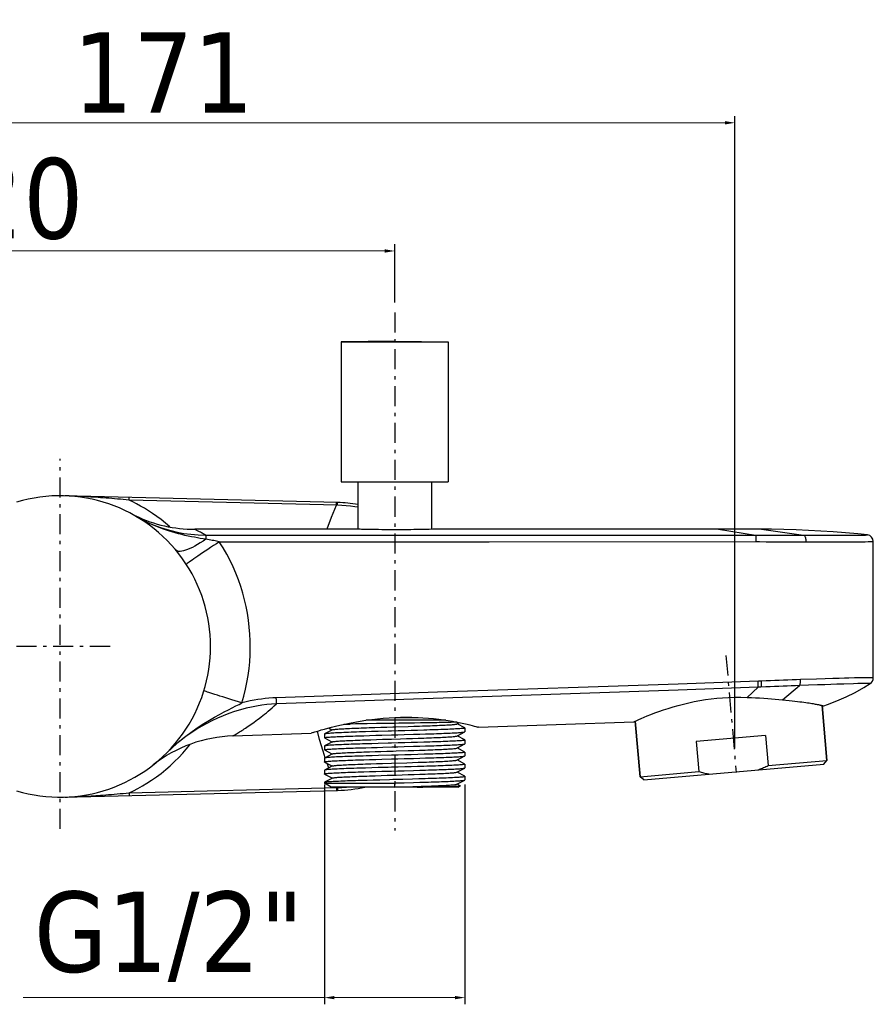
# Model space of a CAD drawing. Header units: millimetres. Extents: x 803 to 1075, y 134 to 553.
# Tile 3 of 3: x 921 to 1049, y 406 to 553. Entities that reach past the tile are written whole.
import ezdxf

# ---------------------------------------------------------------- set-up
doc = ezdxf.new("R2010")
doc.units = ezdxf.units.MM
doc.linetypes.add('ASSI1', pattern=[5.5, 3, -1, 0.5, -1])
doc.layers.add('02___PRT_ALL_AXES', color=7, linetype='Continuous')
doc.layers.add('ASSE1', color=1, linetype='ASSI1')
doc.layers.add('COSTRUZIONE', color=4, linetype='Continuous', lineweight=13)
doc.styles.add('ISO Proportional', font='tahoma.ttf')
doc.dimstyles.new('ISO-25', dxfattribs={"dimtxt": 12, "dimasz": 1.5, "dimexe": 1, "dimexo": 1.5, "dimgap": 1.5, "dimtad": 1, "dimdec": 0, "dimtxsty": 'ISO Proportional', "dimcen": 2.5, "dimclrd": 7, "dimclre": 7, "dimclrt": 7, "dimadec": 0, "dimazin": 0, "dimtfac": 1, "dimtdec": 0, "dimtmove": 0, "dimatfit": 3, "dimfxl": 1, "dimlwd": 13, "dimarcsym": 0})

# ---------------------------------------------------------------- blocks, each defined once
blk = doc.blocks.new('*D36')
at = {"layer": 'COSTRUZIONE', "color": 7, "lineweight": -2, "transparency": 16777216}
for p, q in [((966.52, 438.5), (966.52, 405.7)), ((987.52, 438.5), (987.52, 405.7))]:
    blk.add_line(p, q, dxfattribs=at)
at = {"layer": 'COSTRUZIONE', "color": 7, "lineweight": 13, "transparency": 16777216}
for p, q in [((966.52, 406.7), (921.5, 406.7)), ((986.02, 406.7), (968.02, 406.7))]:
    blk.add_line(p, q, dxfattribs=at)
at = {"layer": 'COSTRUZIONE', "color": 7, "transparency": 16777216}
for points in [[(968.02, 406.95), (968.02, 406.45), (966.52, 406.7)], [(986.02, 406.95), (986.02, 406.45), (987.52, 406.7)]]:
    blk.add_solid(points, dxfattribs=at)
at = {"layer": 'Defpoints', "color": 0, "transparency": 16777216}
for p in [(966.52, 440), (987.52, 440), (966.52, 406.7)]:
    blk.add_point(p, dxfattribs=at)
at = {"layer": 'COSTRUZIONE', "color": 7, "transparency": 16777216, "insert": (943.26, 415.78), "char_height": 12, "attachment_point": 5, "style": 'ISO Proportional'}
blk.add_mtext('G1/2"', dxfattribs=at)
blk = doc.blocks.new('*D39')
at = {"layer": 'COSTRUZIONE', "color": 7, "lineweight": -2, "transparency": 16777216}
for p, q in [((857.02, 492.63), (857.02, 519.18)), ((977.02, 510.51), (977.02, 519.18))]:
    blk.add_line(p, q, dxfattribs=at)
at = {"layer": 'COSTRUZIONE', "color": 7, "lineweight": 13, "transparency": 16777216}
blk.add_line((858.52, 518.18), (975.52, 518.18), dxfattribs=at)
at = {"layer": 'COSTRUZIONE', "color": 7, "transparency": 16777216}
for points in [[(858.52, 518.43), (858.52, 517.93), (857.02, 518.18)], [(975.52, 518.43), (975.52, 517.93), (977.02, 518.18)]]:
    blk.add_solid(points, dxfattribs=at)
at = {"layer": 'Defpoints', "color": 0, "transparency": 16777216}
for p in [(977.02, 518.18), (977.02, 509.01), (857.02, 491.13)]:
    blk.add_point(p, dxfattribs=at)
at = {"layer": 'COSTRUZIONE', "color": 7, "transparency": 16777216, "insert": (917.02, 525.93), "char_height": 12, "attachment_point": 5, "style": 'ISO Proportional'}
blk.add_mtext('120', dxfattribs=at)
blk = doc.blocks.new('*D37')
at = {"layer": 'COSTRUZIONE', "color": 7, "lineweight": -2, "transparency": 16777216}
for p, q in [((857.02, 520.68), (857.02, 538.32)), ((1027.85, 443.91), (1027.85, 538.32))]:
    blk.add_line(p, q, dxfattribs=at)
at = {"layer": 'COSTRUZIONE', "color": 7, "lineweight": 13, "transparency": 16777216}
blk.add_line((858.52, 537.32), (1026.35, 537.32), dxfattribs=at)
at = {"layer": 'COSTRUZIONE', "color": 7, "transparency": 16777216}
for points in [[(858.52, 537.57), (858.52, 537.07), (857.02, 537.32)], [(1026.35, 537.57), (1026.35, 537.07), (1027.85, 537.32)]]:
    blk.add_solid(points, dxfattribs=at)
at = {"layer": 'Defpoints', "color": 0, "transparency": 16777216}
for p in [(1027.85, 537.32), (857.02, 519.18), (1027.85, 442.41)]:
    blk.add_point(p, dxfattribs=at)
at = {"layer": 'COSTRUZIONE', "color": 7, "transparency": 16777216, "insert": (942.44, 544.84), "char_height": 12, "attachment_point": 5, "style": 'ISO Proportional'}
blk.add_mtext('171', dxfattribs=at)

msp = doc.modelspace()

# ---------------------------------------------------------------- linework, layer by layer
at = {"color": 7, "linetype": 'Continuous'}
for p, q in [((968.5, 480.62), (927.52, 481.62)), ((971.32, 476.63), (947.15, 476.63)), ((971.84, 476.62), (971.32, 476.63)), ((982.72, 476.63), (982.18, 476.61)), ((1031.84, 476.63), (982.72, 476.63)), ((1048.52, 454.45), (1048.52, 474.79)), ((1041.58, 442.12), (1040.86, 450.33)), ((1041.04, 450.28), (1041.1, 450.26)), ((977.02, 448.53), (980.54, 448.53)), ((967.15, 446.96), (967.65, 446.7)), ((969.57, 447.55), (970.36, 447.55)), ((971.16, 447.56), (970.36, 447.55)), ((972.01, 447.58), (971.16, 447.56)), ((972.89, 447.59), (972.01, 447.58)), ((984.68, 448.13), (972.77, 448.13)), ((973.23, 447.01), (974.07, 447.03)), ((974.07, 447.03), (974.95, 447.06)), ((975.71, 447.63), (974.75, 447.62)), ((974.95, 447.06), (975.84, 447.09)), ((977.15, 447.65), (975.71, 447.63)), ((979.99, 447.7), (978.59, 447.68)), ((979.01, 447.19), (979.88, 447.22)), ((979.88, 447.22), (980.73, 447.24)), ((980.88, 447.71), (979.99, 447.7)), ((981.74, 447.73), (980.88, 447.71)), ((982.55, 447.74), (981.74, 447.73)), ((983.31, 447.75), (982.55, 447.74)), ((986.29, 447.85), (986.85, 447.73)), ((986.3, 447.56), (986.7, 447.76)), ((987.51, 446.97), (986.34, 447.58)), ((989.15, 447.17), (989.45, 447.08)), ((989.52, 447.06), (989.45, 447.08)), ((989.52, 447.06), (1012.72, 447.87)), ((1013.68, 439.68), (1012.96, 447.98)), ((952.84, 445.78), (964.52, 446.19)), ((952.84, 445.78), (952.84, 445.78)), ((964.85, 446.29), (964.52, 446.19)), ((967.74, 446.69), (966.54, 446.07)), ((966.54, 445.48), (967.65, 444.9)), ((967.65, 446.7), (967.7, 446.68)), ((972.4, 445.81), (973.28, 445.84)), ((973.57, 446.41), (972.64, 446.38)), ((973.28, 445.84), (974.19, 445.87)), ((974.54, 446.44), (973.57, 446.41)), ((974.19, 445.87), (975.12, 445.89)), ((975.12, 445.89), (976.54, 445.93)), ((978.45, 445.98), (979.85, 446.02)), ((979.49, 446.57), (978.51, 446.55)), ((980.45, 446.6), (979.49, 446.57)), ((979.68, 445.41), (980.53, 445.44)), ((979.85, 446.02), (980.76, 446.05)), ((981.38, 446.63), (980.45, 446.6)), ((980.76, 446.05), (981.64, 446.08)), ((986.3, 445.76), (987.51, 446.38)), ((987.51, 445.17), (986.34, 445.78)), ((1032.42, 445.83), (1022.06, 444.93)), ((1032.42, 445.83), (1032.81, 441.35)), ((967.74, 444.89), (966.54, 444.27)), ((967.65, 444.9), (967.7, 444.88)), ((971.92, 444), (972.71, 444.02)), ((973.59, 444.61), (972.67, 444.58)), ((972.71, 444.02), (973.53, 444.05)), ((973.44, 445.21), (974.3, 445.24)), ((973.53, 444.05), (974.38, 444.07)), ((974.55, 444.64), (973.59, 444.61)), ((974.3, 445.24), (975.18, 445.27)), ((974.38, 444.07), (975.25, 444.1)), ((975.18, 445.27), (976.53, 445.31)), ((976.53, 445.31), (977.89, 445.35)), ((977.5, 444.16), (978.45, 444.18)), ((978.51, 444.75), (977.52, 444.72)), ((977.89, 445.35), (978.79, 445.38)), ((978.45, 444.18), (979.85, 444.22)), ((979.5, 444.77), (978.51, 444.75)), ((978.79, 445.38), (979.68, 445.41)), ((980.45, 444.8), (979.5, 444.77)), ((979.85, 444.22), (980.76, 444.25)), ((981.38, 444.83), (980.45, 444.8)), ((980.76, 444.25), (981.64, 444.28)), ((986.3, 443.96), (987.51, 444.58)), ((987.51, 443.37), (986.34, 443.98)), ((987.51, 445.17), (987.52, 445.16)), ((1022.06, 444.93), (1022.45, 440.45)), ((966.54, 443.68), (967.65, 443.1)), ((967.74, 443.09), (966.54, 442.47)), ((967.65, 443.1), (967.7, 443.08)), ((973.65, 442.81), (972.74, 442.79)), ((973.24, 443.41), (974.09, 443.43)), ((974.6, 442.84), (973.65, 442.81)), ((974.09, 443.43), (974.97, 443.46)), ((974.97, 443.46), (975.86, 443.49)), ((978.52, 442.95), (977.52, 442.92)), ((979.5, 442.97), (978.52, 442.95)), ((979.02, 443.59), (979.9, 443.62)), ((980.47, 443), (979.5, 442.97)), ((979.9, 443.62), (980.75, 443.64)), ((981.4, 443.03), (980.47, 443)), ((986.3, 442.16), (987.51, 442.78)), ((966.54, 441.88), (967.65, 441.3)), ((967.74, 441.29), (966.54, 440.67)), ((967.65, 441.3), (967.7, 441.28)), ((972.4, 442.21), (973.28, 442.24)), ((973.28, 442.24), (974.19, 442.27)), ((973.46, 441.61), (974.31, 441.64)), ((974.54, 441.04), (973.58, 441.01)), ((974.19, 442.27), (975.12, 442.29)), ((974.31, 441.64), (975.2, 441.67)), ((975.12, 442.29), (976.54, 442.33)), ((975.2, 441.67), (976.55, 441.71)), ((976.55, 441.71), (978.81, 441.78)), ((978.51, 441.15), (977.52, 441.12)), ((978.45, 442.38), (979.85, 442.42)), ((979.49, 441.17), (978.51, 441.15)), ((978.81, 441.78), (979.69, 441.81)), ((980.44, 441.2), (979.49, 441.17)), ((979.69, 441.81), (980.55, 441.84)), ((979.85, 442.42), (980.76, 442.45)), ((981.37, 441.23), (980.44, 441.2)), ((980.76, 442.45), (981.64, 442.48)), ((987.51, 441.57), (986.34, 442.18)), ((1014.23, 439.22), (1041.12, 441.58)), ((1032.81, 441.35), (1041.58, 442.12)), ((1041.12, 441.58), (1041.58, 442.12)), ((966.54, 440.08), (967.65, 439.5)), ((972.4, 440.41), (973.28, 440.44)), ((973.58, 441.01), (972.65, 440.98)), ((973.26, 439.81), (974.11, 439.83)), ((973.28, 440.44), (974.19, 440.47)), ((974.11, 439.83), (974.98, 439.86)), ((974.19, 440.47), (975.12, 440.49)), ((974.98, 439.86), (975.88, 439.89)), ((975.12, 440.49), (976.54, 440.53)), ((978.45, 440.58), (979.85, 440.62)), ((979.04, 439.99), (979.92, 440.02)), ((979.85, 440.62), (980.76, 440.65)), ((979.92, 440.02), (980.77, 440.04)), ((980.76, 440.65), (981.64, 440.68)), ((986.3, 440.36), (987.51, 440.98)), ((987.51, 439.77), (986.34, 440.38)), ((1013.68, 439.68), (1022.45, 440.45)), ((1014.23, 439.22), (1013.68, 439.68)), ((966.52, 438.7), (977.02, 438.7)), ((967.52, 438.13), (966.52, 438.7)), ((967.74, 439.49), (966.54, 438.87)), ((966.54, 438.87), (966.55, 438.88)), ((986.52, 438.13), (967.52, 438.13)), ((967.65, 439.5), (967.7, 439.48)), ((972.89, 439.19), (973.82, 439.22)), ((973.82, 439.22), (974.78, 439.24)), ((977.02, 438.13), (977.02, 438.75)), ((977.02, 438.13), (978.83, 438.18)), ((978.24, 439.34), (979.7, 439.38)), ((978.45, 438.78), (979.85, 438.82)), ((978.83, 438.18), (979.71, 438.21)), ((979.7, 439.38), (980.64, 439.41)), ((979.71, 438.21), (980.57, 438.24)), ((979.85, 438.82), (980.76, 438.85)), ((980.37, 438.13), (981.21, 438.14)), ((980.64, 439.41), (981.56, 439.43)), ((980.76, 438.85), (981.64, 438.88)), ((981.21, 438.14), (982.02, 438.15)), ((982.02, 438.15), (982.79, 438.17)), ((982.79, 438.17), (983.51, 438.18)), ((986.3, 438.56), (987.51, 439.18)), ((986.81, 438.33), (986.34, 438.58)), ((986.52, 438.13), (986.84, 438.31)), ((986.84, 438.32), (986.81, 438.33)), ((927.52, 436.64), (968.5, 437.64))]:
    msp.add_line(p, q, dxfattribs=at)
at = {"color": 9, "linetype": 'Continuous'}
for p, q in [((937.35, 480.97), (937.36, 481.38)), ((968.49, 480.21), (937.35, 480.97)), ((968.32, 480.22), (968.33, 480.63)), ((968.49, 480.48), (968.5, 480.62)), ((968.49, 480.21), (968.49, 480.48)), ((968.5, 480.62), (968.5, 480.62)), ((947.4, 476.5), (947.28, 476.56)), ((947.47, 476.46), (947.4, 476.5)), ((1025.41, 476.63), (1030.94, 475.77)), ((1031.84, 476.63), (1038.08, 475.76)), ((948.77, 475.76), (990.09, 475.76)), ((990.09, 475.76), (1030.94, 475.77)), ((1030.94, 475.77), (1031.79, 475.77)), ((1040.1, 475.76), (1041.71, 475.76)), ((1044.01, 475.76), (1044.56, 475.76)), ((1044.56, 475.76), (1045.24, 475.76)), ((1045.24, 475.76), (1045.93, 475.77)), ((1045.93, 475.77), (1046.63, 475.77)), ((1046.63, 475.77), (1047.06, 475.77)), ((1047.06, 475.77), (1047.33, 475.77)), ((1047.33, 475.77), (1047.44, 475.78)), ((1047.44, 475.78), (1047.51, 475.78)), ((1047.51, 475.78), (1047.55, 475.78)), ((1047.55, 475.78), (1047.56, 475.78)), ((1047.56, 475.78), (1047.59, 475.78)), ((950.82, 474.76), (991.12, 474.77)), ((991.12, 474.77), (1030.97, 474.78)), ((1030.97, 474.78), (1031.25, 474.78)), ((1031.25, 474.78), (1031.54, 474.78)), ((1031.54, 474.78), (1032.49, 474.77)), ((1039.26, 474.76), (1040.7, 474.76)), ((1043.42, 474.77), (1044.23, 474.77)), ((1044.23, 474.77), (1045.75, 474.77)), ((1045.75, 474.77), (1046.9, 474.77)), ((1046.9, 474.77), (1047.29, 474.77)), ((1047.29, 474.77), (1047.76, 474.78)), ((1047.76, 474.78), (1048.08, 474.78)), ((1048.08, 474.78), (1048.27, 474.78)), ((1048.27, 474.78), (1048.37, 474.78)), ((1048.37, 474.78), (1048.42, 474.78)), ((1048.42, 474.78), (1048.45, 474.78)), ((1048.45, 474.78), (1048.47, 474.79)), ((1048.47, 474.79), (1048.48, 474.79)), ((1048.48, 474.79), (1048.49, 474.79)), ((1048.49, 474.79), (1048.5, 474.79)), ((1048.5, 474.79), (1048.51, 474.79)), ((1048.51, 474.79), (1048.52, 474.79)), ((1048.52, 474.79), (1048.52, 474.79)), ((1041.33, 454.3), (1040.04, 454.26)), ((1042.45, 454.33), (1041.33, 454.3)), ((1043.4, 454.36), (1042.45, 454.33)), ((1044.2, 454.39), (1043.4, 454.36)), ((1044.88, 454.41), (1044.2, 454.39)), ((1045.7, 454.43), (1044.88, 454.41)), ((1046.15, 454.44), (1045.7, 454.43)), ((1046.53, 454.45), (1046.15, 454.44)), ((1046.85, 454.46), (1046.53, 454.45)), ((1047.12, 454.46), (1046.85, 454.46)), ((1047.35, 454.47), (1047.12, 454.46)), ((1047.54, 454.47), (1047.35, 454.47)), ((1047.78, 454.47), (1047.54, 454.47)), ((1047.92, 454.47), (1047.78, 454.47)), ((1048.04, 454.47), (1047.92, 454.47)), ((1048.15, 454.47), (1048.04, 454.47)), ((1029.69, 451.53), (1031.34, 453.04)), ((1031.55, 453.94), (1031.38, 453.93)), ((1031.62, 453.05), (1031.5, 453.05)), ((1031.71, 453.94), (1031.55, 453.94)), ((1031.73, 453.05), (1031.62, 453.05)), ((1032.48, 453.09), (1031.73, 453.05)), ((1034.97, 451.18), (1037.48, 453.28)), ((1040.04, 454.26), (1037.66, 454.18)), ((1043.07, 453.48), (1041.29, 453.42)), ((1044.1, 453.51), (1043.07, 453.48)), ((1045.56, 453.56), (1044.1, 453.51)), ((1046.22, 453.58), (1045.56, 453.56)), ((1046.82, 453.6), (1046.22, 453.58)), ((1047, 453.6), (1046.82, 453.6)), ((1047.36, 453.61), (1047, 453.6)), ((1047.53, 453.61), (1047.36, 453.61)), ((1047.8, 453.62), (1047.68, 453.61)), ((967.17, 441), (966.91, 441.68)), ((968.32, 438.04), (968.29, 438.13)), ((937.35, 437.29), (968.49, 438.05)), ((937.35, 437.29), (937.36, 436.88)), ((968.32, 438.04), (968.33, 437.63)), ((968.49, 438.05), (969.13, 438.07)), ((968.49, 438.05), (968.49, 437.69))]:
    msp.add_line(p, q, dxfattribs=at)
for points in [[(937.35, 480.97), (936.92, 481.01), (936.48, 481.05), (936.05, 481.1), (935.61, 481.14), (935.18, 481.17), (934.74, 481.21), (934.32, 481.25), (933.9, 481.28), (933.49, 481.31), (933.09, 481.34), (932.71, 481.37), (932.34, 481.4), (931.99, 481.42), (931.65, 481.44), (931.32, 481.46), (931.01, 481.48), (930.71, 481.5), (930.41, 481.51), (930.13, 481.53), (929.86, 481.54), (929.6, 481.55), (929.34, 481.56), (929.09, 481.57), (928.85, 481.58), (928.62, 481.59), (928.39, 481.6), (928.17, 481.6), (927.95, 481.61), (927.73, 481.62)], [(943.43, 476.98), (943.43, 476.98), (942.77, 477.55), (942.13, 478.07), (941.49, 478.55), (940.85, 478.99), (940.24, 479.4), (939.64, 479.76), (939.05, 480.1), (938.47, 480.42), (937.9, 480.71), (937.35, 480.97)], [(966.93, 476.63), (966.95, 476.68), (967.6, 478.44), (968.32, 480.22)], [(971.52, 479.91), (971.04, 479.99), (970.41, 480.07), (969.77, 480.14), (969.13, 480.18), (968.49, 480.21)], [(948.81, 475.14), (948.4, 475.21), (947.97, 475.27), (947.54, 475.35), (947.09, 475.43), (946.64, 475.51), (946.18, 475.61), (945.69, 475.72), (945.2, 475.83), (944.7, 475.96), (944.21, 476.1), (943.72, 476.24), (943.24, 476.39), (942.77, 476.55), (942.32, 476.71), (941.84, 476.89), (941.35, 477.09), (940.84, 477.3), (940.29, 477.55), (939.68, 477.85), (939.03, 478.19), (938.33, 478.58)], [(938.33, 478.58), (938.95, 478.23), (939.62, 477.89), (940.32, 477.56), (941.07, 477.24), (941.86, 476.95), (942.7, 476.67), (943.59, 476.42), (944.52, 476.2), (945.51, 476.02), (946.55, 475.88), (947.64, 475.79), (948.77, 475.76)], [(947.28, 476.56), (947.19, 476.6), (947.17, 476.62), (947.15, 476.63), (947.15, 476.63)], [(948.77, 475.76), (948.6, 475.85), (948.43, 475.94), (948.28, 476.03), (948.14, 476.11), (948, 476.18), (947.88, 476.25), (947.76, 476.31), (947.65, 476.36), (947.47, 476.46)], [(948.81, 475.14), (948.39, 474.85), (947.98, 474.59), (947.57, 474.34), (947.18, 474.12), (946.8, 473.92), (946.43, 473.75), (946.09, 473.6), (945.77, 473.49), (945.47, 473.4), (945.2, 473.35), (944.95, 473.33), (944.74, 473.33), (944.56, 473.37), (944.41, 473.44), (944.3, 473.54)], [(948.77, 475.76), (948.78, 475.74), (948.78, 475.71), (948.79, 475.66), (948.79, 475.6), (948.8, 475.53), (948.8, 475.45), (948.81, 475.35), (948.81, 475.25), (948.81, 475.14)], [(950.82, 474.76), (950.62, 474.8), (950.42, 474.84), (950.2, 474.89), (949.99, 474.93), (949.76, 474.97), (949.53, 475.01), (949.3, 475.06), (949.06, 475.1), (948.81, 475.14)], [(1030.94, 475.77), (1030.94, 475.74), (1030.95, 475.69), (1030.95, 475.61), (1030.96, 475.51), (1030.97, 475.39), (1030.97, 475.25), (1030.97, 475.1), (1030.97, 474.94), (1030.97, 474.78)], [(1031.79, 475.77), (1032.41, 475.77), (1033.06, 475.77), (1033.73, 475.76), (1034.41, 475.76), (1035.11, 475.76), (1035.83, 475.76), (1036.57, 475.76), (1037.32, 475.76), (1040.1, 475.76)], [(1038.08, 475.76), (1038.14, 475.73), (1038.21, 475.68), (1038.27, 475.6), (1038.33, 475.5), (1038.37, 475.37), (1038.41, 475.24), (1038.44, 475.09), (1038.46, 474.93), (1038.46, 474.76)], [(1041.71, 475.76), (1042.17, 475.76), (1044.01, 475.76)], [(1047.59, 475.78), (1047.6, 475.78), (1047.61, 475.78), (1047.61, 475.78)], [(1047.61, 475.78), (1047.62, 475.78), (1047.62, 475.78), (1047.62, 475.78), (1047.62, 475.78), (1047.62, 475.78), (1047.63, 475.78), (1047.63, 475.78), (1047.63, 475.78), (1047.63, 475.78), (1047.63, 475.78)], [(950.82, 474.76), (950.38, 474.47), (949.94, 474.19), (949.52, 473.91), (949.1, 473.63), (948.7, 473.36), (948.31, 473.11), (947.95, 472.86), (947.61, 472.63), (947.29, 472.41), (947, 472.22), (946.74, 472.04), (946.52, 471.88), (946.32, 471.74), (946.16, 471.62), (946.04, 471.52), (945.95, 471.45), (945.9, 471.41), (945.89, 471.38)], [(954.19, 450.71), (954.48, 451.72), (954.73, 452.74), (954.94, 453.76), (955.12, 454.79), (955.26, 455.82), (955.36, 456.86), (955.42, 457.89), (955.45, 458.92), (955.44, 459.96), (955.39, 460.99), (955.3, 462.03), (955.18, 463.06), (955.02, 464.08), (954.82, 465.1), (954.59, 466.11), (954.32, 467.11), (954.01, 468.1), (953.67, 469.09), (953.29, 470.06), (952.87, 471.02), (952.42, 471.97), (951.92, 472.91), (951.39, 473.84), (950.82, 474.76)], [(1032.49, 474.77), (1033.17, 474.77), (1033.88, 474.77), (1034.6, 474.77), (1035.34, 474.77), (1036.1, 474.76), (1036.87, 474.76), (1037.66, 474.76), (1039.26, 474.76)], [(1040.7, 474.76), (1041.33, 474.76), (1043.42, 474.77)], [(1048.52, 474.79), (1048.52, 474.79), (1048.52, 474.79), (1048.52, 474.79)], [(1048.52, 454.45), (1048.52, 454.45), (1048.52, 454.45), (1048.52, 454.45), (1048.52, 454.45), (1048.51, 454.45), (1048.51, 454.45), (1048.51, 454.46), (1048.5, 454.46), (1048.49, 454.46), (1048.49, 454.46), (1048.48, 454.46), (1048.47, 454.46), (1048.46, 454.46), (1048.44, 454.46), (1048.43, 454.46), (1048.41, 454.46), (1048.39, 454.47), (1048.37, 454.47), (1048.34, 454.47), (1048.31, 454.47), (1048.28, 454.47), (1048.24, 454.47), (1048.15, 454.47)], [(1031.38, 453.93), (1019.39, 453.52), (1007.42, 453.11), (995.43, 452.7), (983.42, 452.29), (959.33, 451.46)], [(1031.34, 453.04), (1019.39, 452.63), (959.34, 450.56)], [(1031.34, 453.04), (1031.34, 453.1), (1031.34, 453.18), (1031.34, 453.26), (1031.34, 453.36), (1031.34, 453.46), (1031.34, 453.57), (1031.34, 453.69), (1031.33, 453.81), (1031.33, 453.93)], [(1031.5, 453.05), (1031.39, 453.04), (1031.34, 453.04)], [(1037.66, 454.18), (1037.04, 454.16), (1036.41, 454.13), (1035.77, 454.11), (1035.12, 454.09), (1034.47, 454.06), (1033.81, 454.03), (1033.15, 454.01), (1032.49, 453.98), (1031.71, 453.94)], [(1031.84, 453.06), (1031.84, 453.12), (1031.84, 453.2), (1031.84, 453.28), (1031.84, 453.38), (1031.84, 453.48), (1031.84, 453.59), (1031.83, 453.71), (1031.83, 453.83), (1031.82, 453.95)], [(1037.48, 453.28), (1036.88, 453.26), (1036.27, 453.24), (1035.65, 453.21), (1035.03, 453.19), (1034.4, 453.17), (1033.76, 453.14), (1033.13, 453.11), (1032.48, 453.09)], [(1037.48, 453.28), (1037.52, 453.34), (1037.55, 453.42), (1037.58, 453.5), (1037.61, 453.6), (1037.63, 453.7), (1037.65, 453.82), (1037.66, 453.93), (1037.66, 454.05), (1037.66, 454.18)], [(1041.29, 453.42), (1040.77, 453.4), (1040.2, 453.38), (1037.48, 453.28)], [(1047.68, 453.61), (1047.64, 453.61), (1047.53, 453.61)], [(1047.94, 453.62), (1047.91, 453.62), (1047.88, 453.62), (1047.8, 453.62)], [(1048.03, 453.61), (1048.02, 453.61), (1048.01, 453.61), (1048, 453.61), (1047.99, 453.62), (1047.97, 453.62), (1047.96, 453.62), (1047.94, 453.62)], [(1048.06, 453.61), (1048.06, 453.61), (1048.06, 453.61), (1048.06, 453.61), (1048.06, 453.61), (1048.06, 453.61), (1048.05, 453.61), (1048.05, 453.61), (1048.04, 453.61), (1048.04, 453.61), (1048.03, 453.61)], [(954.19, 450.71), (953.69, 450.86), (953.19, 451.02), (952.7, 451.17), (952.23, 451.31), (951.77, 451.46), (951.33, 451.6), (950.92, 451.73), (950.53, 451.85), (950.16, 451.97), (949.83, 452.07), (949.54, 452.17), (949.27, 452.26), (949.05, 452.33), (948.86, 452.4), (948.72, 452.45), (948.61, 452.49), (948.55, 452.51), (948.53, 452.53)], [(959.33, 451.46), (958.79, 451.44), (958.24, 451.4), (957.69, 451.35), (957.14, 451.28), (956.58, 451.2), (956.01, 451.11), (955.42, 450.99), (954.81, 450.86), (954.19, 450.71)], [(959.34, 450.56), (959.34, 450.62), (959.34, 450.69), (959.34, 450.78), (959.34, 450.87), (959.34, 450.98), (959.34, 451.09), (959.34, 451.21), (959.33, 451.34), (959.33, 451.46)], [(942.87, 443.16), (943.86, 444.1), (944.84, 444.96), (945.81, 445.73), (946.74, 446.43), (947.65, 447.06), (948.52, 447.62), (949.34, 448.13), (950.12, 448.58), (950.86, 448.99), (951.54, 449.36), (952.18, 449.69), (952.76, 449.99), (953.29, 450.25), (953.77, 450.49), (954.19, 450.71)], [(959.34, 450.56), (958.63, 450.51), (957.9, 450.45), (957.15, 450.35), (956.39, 450.23), (955.62, 450.08), (954.82, 449.9), (953.98, 449.67), (953.11, 449.41), (952.25, 449.11), (951.39, 448.78), (950.54, 448.42), (949.72, 448.03), (948.95, 447.64), (948.21, 447.23), (947.52, 446.81), (946.87, 446.4), (946.26, 445.99), (945.69, 445.58), (945.16, 445.18), (944.66, 444.77), (944.18, 444.37), (943.72, 443.97), (943.29, 443.56), (942.87, 443.16)], [(952.84, 445.78), (952.87, 445.79), (952.91, 445.81), (952.96, 445.85), (953.05, 445.9), (953.16, 445.96), (953.27, 446.03), (953.4, 446.11), (953.54, 446.19), (953.69, 446.28), (953.84, 446.38), (954.01, 446.48), (954.18, 446.59), (954.36, 446.7), (954.54, 446.82), (954.73, 446.94), (954.94, 447.08), (955.15, 447.22), (955.36, 447.37), (955.59, 447.52), (955.82, 447.68), (956.05, 447.85), (956.29, 448.03), (956.54, 448.21), (956.79, 448.4), (957.05, 448.6), (957.31, 448.8), (957.58, 449.02), (957.85, 449.24), (958.13, 449.48), (958.42, 449.72), (958.71, 449.99), (959.02, 450.26), (959.34, 450.56)], [(966.64, 442.52), (966.32, 443.49), (965.79, 445.26), (965.47, 446.49)], [(937.35, 437.29), (937.99, 437.59), (938.65, 437.93), (939.32, 438.31), (940.01, 438.72), (940.71, 439.17), (941.42, 439.66), (942.12, 440.18), (942.82, 440.75), (943.49, 441.33), (944.14, 441.94), (944.76, 442.56), (945.35, 443.19), (945.89, 443.82), (946.4, 444.45), (946.45, 444.52)], [(969.13, 438.07), (969.77, 438.12), (969.84, 438.13)], [(927.73, 436.64), (927.94, 436.65), (928.16, 436.65), (928.38, 436.66), (928.62, 436.67), (928.86, 436.68), (929.1, 436.69), (929.35, 436.7), (929.62, 436.71), (929.88, 436.72), (930.16, 436.73), (930.45, 436.75), (930.74, 436.76), (931.05, 436.78), (931.36, 436.8), (931.69, 436.82), (932.02, 436.84), (932.37, 436.86), (932.72, 436.89), (933.09, 436.91), (933.47, 436.94), (933.87, 436.97), (934.28, 437.01), (934.7, 437.04), (935.13, 437.08), (935.57, 437.12), (936.01, 437.16), (936.46, 437.2), (936.9, 437.24), (937.35, 437.29)], [(968.49, 437.69), (968.5, 437.64), (968.5, 437.64)]]:
    msp.add_lwpolyline(points, dxfattribs=at)
at = {"color": 7, "linetype": 'Continuous'}
for points in [[(972.64, 476.6), (972.07, 476.61), (971.84, 476.62)], [(977.02, 476.55), (976.53, 476.55), (976.04, 476.55), (975.55, 476.56), (975.08, 476.56), (974.61, 476.57), (974.17, 476.57), (973.74, 476.58), (973.34, 476.58), (972.97, 476.59), (972.64, 476.6)], [(982.18, 476.61), (981.69, 476.6), (981.38, 476.6), (981.04, 476.59), (980.68, 476.58), (980.29, 476.58), (979.87, 476.57), (979.43, 476.56), (978.97, 476.56), (978.49, 476.56), (978.01, 476.55), (977.52, 476.55), (977.02, 476.55)], [(1047.63, 475.78), (1046.2, 475.93), (1044.36, 476.1), (1042.52, 476.24), (1040.68, 476.36), (1038.84, 476.46), (1037, 476.54), (1035.16, 476.59), (1033.31, 476.62), (1031.84, 476.63)], [(1041.12, 450.25), (1041.68, 450.45), (1043.08, 451), (1044.45, 451.61), (1045.8, 452.28), (1047.1, 453.02), (1048.06, 453.61)], [(1013.21, 448.1), (1013.5, 448.23), (1013.86, 448.39), (1014.27, 448.56), (1014.75, 448.76), (1015.28, 448.97), (1015.87, 449.2), (1016.5, 449.43), (1017.18, 449.66), (1017.88, 449.89), (1018.61, 450.12), (1019.37, 450.33), (1020.15, 450.53), (1020.95, 450.72), (1021.77, 450.89), (1022.6, 451.05), (1023.45, 451.19), (1024.3, 451.3), (1025.15, 451.4), (1026, 451.47), (1026.89, 451.52), (1027.8, 451.55), (1028.74, 451.55), (1029.69, 451.53)], [(1029.69, 451.53), (1030.32, 451.5), (1030.93, 451.47), (1031.54, 451.44), (1032.15, 451.4), (1032.74, 451.37), (1033.31, 451.33), (1033.88, 451.28), (1034.43, 451.23), (1034.97, 451.18)], [(1034.97, 451.18), (1035.47, 451.12), (1035.94, 451.07), (1036.38, 451.02), (1036.79, 450.97), (1037.17, 450.93), (1037.52, 450.88), (1037.85, 450.84), (1038.15, 450.8), (1038.43, 450.76), (1038.68, 450.73), (1038.92, 450.69), (1039.14, 450.66), (1039.34, 450.63), (1039.53, 450.6), (1039.7, 450.57), (1039.85, 450.54), (1039.99, 450.52), (1040.11, 450.49), (1040.23, 450.47), (1040.33, 450.45), (1040.43, 450.43), (1040.52, 450.41), (1040.6, 450.39), (1040.67, 450.37), (1040.74, 450.36), (1040.81, 450.34), (1040.86, 450.32), (1040.92, 450.31)], [(1040.92, 450.31), (1041, 450.29), (1041.04, 450.28)], [(1041.1, 450.26), (1041.11, 450.25), (1041.12, 450.25)], [(964.85, 446.29), (965.07, 446.36), (965.34, 446.45), (965.67, 446.55), (966.06, 446.66), (966.51, 446.79), (967.01, 446.93), (967.57, 447.07), (968.18, 447.23), (968.84, 447.39), (969.55, 447.54), (970.29, 447.7), (971.07, 447.85), (971.88, 447.99), (972.72, 448.12), (973.58, 448.24), (974.44, 448.34), (975.31, 448.42), (976.17, 448.48), (977.02, 448.53)], [(977.02, 448.53), (977.87, 448.56), (978.73, 448.57), (979.57, 448.56), (980.41, 448.54), (981.24, 448.49), (982.05, 448.44), (982.84, 448.36), (983.6, 448.28), (984.32, 448.18), (985.02, 448.07), (985.67, 447.96), (986.29, 447.85)], [(967.74, 446.69), (967.75, 446.7), (967.79, 446.71), (967.86, 446.73), (967.95, 446.74), (968.06, 446.75), (968.19, 446.77), (968.34, 446.78), (968.52, 446.8), (968.71, 446.81), (968.93, 446.82), (969.16, 446.84), (969.41, 446.85), (969.68, 446.87), (969.97, 446.88), (970.28, 446.89), (970.6, 446.91), (970.93, 446.92), (971.28, 446.94), (971.65, 446.95), (972.03, 446.96), (972.41, 446.98), (972.81, 446.99), (973.23, 447.01)], [(969.4, 447.51), (969.65, 447.52), (970, 447.54), (970.36, 447.55)], [(974.75, 447.62), (974.28, 447.61), (972.89, 447.59)], [(975.84, 447.09), (976.75, 447.12), (977.2, 447.13), (979.01, 447.19)], [(978.59, 447.68), (977.64, 447.66), (977.15, 447.65)], [(980.73, 447.24), (981.15, 447.26), (981.55, 447.27), (981.94, 447.29), (982.32, 447.3), (982.69, 447.31), (983.04, 447.33), (983.38, 447.34), (983.7, 447.36), (984.01, 447.37), (984.3, 447.38), (984.58, 447.4), (984.83, 447.41), (985.07, 447.43), (985.29, 447.44), (985.49, 447.45), (985.66, 447.47), (985.82, 447.48), (985.96, 447.5), (986.07, 447.51), (986.17, 447.52), (986.24, 447.54), (986.29, 447.55), (986.3, 447.56)], [(987.52, 446.96), (987.51, 446.94), (987.47, 446.93), (987.41, 446.92), (987.33, 446.9), (987.22, 446.89), (987.09, 446.87), (986.94, 446.86), (986.76, 446.85), (986.56, 446.83), (986.34, 446.82), (986.1, 446.81), (985.84, 446.79), (985.56, 446.78), (985.26, 446.76), (984.94, 446.75), (984.61, 446.74), (984.26, 446.72), (983.89, 446.71), (983.5, 446.7), (983.1, 446.68), (982.69, 446.67), (982.26, 446.66), (981.83, 446.64), (981.38, 446.63)], [(986.35, 447.83), (986.3, 447.83), (986.12, 447.82), (985.93, 447.82), (985.71, 447.81), (985.47, 447.8), (985.22, 447.8), (984.94, 447.79), (984.65, 447.78), (984.34, 447.77), (984.01, 447.77), (983.67, 447.76), (983.31, 447.75)], [(986.85, 447.73), (987.37, 447.62), (987.84, 447.51), (988.25, 447.41), (988.61, 447.31), (988.91, 447.23), (989.15, 447.17)], [(987.51, 446.97), (987.51, 446.97), (987.52, 446.96)], [(1012.72, 447.87), (1012.75, 447.89), (1012.84, 447.93), (1013.21, 448.1)], [(966.54, 446.07), (966.53, 446.07), (966.52, 446.06)], [(966.52, 445.5), (966.52, 445.5), (966.55, 445.51), (966.59, 445.53), (966.65, 445.54), (966.74, 445.55), (966.85, 445.57), (966.98, 445.58), (967.13, 445.59), (967.3, 445.61), (967.49, 445.62), (967.7, 445.63), (967.93, 445.65), (968.18, 445.66), (968.44, 445.67), (968.73, 445.68), (969.03, 445.7), (969.35, 445.71), (969.68, 445.72), (970.03, 445.74), (970.39, 445.75), (970.77, 445.76), (971.16, 445.78), (971.57, 445.79), (971.98, 445.8), (972.4, 445.81)], [(966.54, 445.48), (966.52, 445.49), (966.52, 445.5)], [(972.64, 446.38), (972.19, 446.37), (971.76, 446.36), (971.33, 446.34), (970.92, 446.33), (970.52, 446.31), (970.13, 446.3), (969.76, 446.29), (969.4, 446.27), (969.06, 446.26), (968.75, 446.25), (968.45, 446.23), (968.17, 446.22), (967.91, 446.21), (967.67, 446.19), (967.46, 446.18), (967.26, 446.16), (967.09, 446.15), (966.94, 446.14), (966.81, 446.12), (966.71, 446.11), (966.63, 446.1), (966.57, 446.08), (966.54, 446.07)], [(976.52, 446.49), (976.02, 446.48), (974.54, 446.44)], [(978.51, 446.55), (977.52, 446.52), (976.52, 446.49)], [(976.54, 445.93), (977.5, 445.96), (978.45, 445.98)], [(980.53, 445.44), (980.95, 445.45), (981.36, 445.46), (981.75, 445.48), (982.14, 445.49), (982.51, 445.51), (982.87, 445.52), (983.22, 445.53), (983.55, 445.55), (983.87, 445.56), (984.17, 445.58), (984.45, 445.59), (984.71, 445.6), (984.96, 445.62), (985.19, 445.63), (985.39, 445.65), (985.58, 445.66), (985.75, 445.67), (985.9, 445.69), (986.02, 445.7), (986.12, 445.72), (986.21, 445.73), (986.27, 445.74), (986.3, 445.76)], [(981.64, 446.08), (982.06, 446.09), (982.48, 446.1), (982.88, 446.11), (983.27, 446.13), (983.65, 446.14), (984.01, 446.15), (984.36, 446.17), (984.69, 446.18), (985.01, 446.19), (985.31, 446.21), (985.6, 446.22), (985.87, 446.23), (986.11, 446.25), (986.34, 446.26), (986.55, 446.27), (986.74, 446.28), (986.91, 446.3), (987.06, 446.31), (987.19, 446.32), (987.3, 446.34), (987.39, 446.35), (987.45, 446.36), (987.5, 446.38), (987.51, 446.38)], [(987.51, 446.38), (987.52, 446.39), (987.52, 446.4)], [(966.54, 444.27), (966.53, 444.27), (966.52, 444.26)], [(972.67, 444.58), (972.22, 444.57), (971.79, 444.56), (971.36, 444.54), (970.95, 444.53), (970.54, 444.52), (970.16, 444.5), (969.78, 444.49), (969.43, 444.47), (969.09, 444.46), (968.77, 444.45), (968.47, 444.43), (968.19, 444.42), (967.93, 444.41), (967.69, 444.39), (967.47, 444.38), (967.28, 444.37), (967.1, 444.35), (966.95, 444.34), (966.82, 444.32), (966.71, 444.31), (966.63, 444.3), (966.57, 444.28), (966.54, 444.27)], [(966.68, 443.75), (966.77, 443.76), (966.87, 443.77), (966.99, 443.78), (967.14, 443.79), (967.29, 443.81), (967.47, 443.82), (967.66, 443.83), (967.87, 443.84), (968.1, 443.85), (968.34, 443.87), (968.6, 443.88), (968.87, 443.89), (969.16, 443.9), (969.46, 443.91), (969.78, 443.93), (970.1, 443.94), (970.44, 443.95), (970.8, 443.96), (971.16, 443.98), (971.53, 443.99), (971.92, 444)], [(967.74, 444.89), (967.77, 444.9), (967.82, 444.92), (967.9, 444.93), (968, 444.95), (968.13, 444.96), (968.27, 444.97), (968.43, 444.99), (968.62, 445), (968.82, 445.02), (969.05, 445.03), (969.29, 445.04), (969.55, 445.06), (969.83, 445.07), (970.13, 445.09), (970.44, 445.1), (970.77, 445.11), (971.11, 445.13), (971.47, 445.14), (971.84, 445.16), (972.23, 445.17), (972.62, 445.18), (973.03, 445.2), (973.44, 445.21)], [(977.52, 444.72), (976.52, 444.69), (976.03, 444.68), (974.55, 444.64)], [(975.25, 444.1), (976.58, 444.13), (977.5, 444.16)], [(987.52, 445.16), (987.51, 445.14), (987.48, 445.13), (987.42, 445.12), (987.34, 445.1), (987.23, 445.09), (987.1, 445.08), (986.95, 445.06), (986.77, 445.05), (986.58, 445.03), (986.36, 445.02), (986.12, 445.01), (985.86, 444.99), (985.58, 444.98), (985.28, 444.97), (984.96, 444.95), (984.62, 444.94), (984.26, 444.92), (983.89, 444.91), (983.5, 444.9), (983.1, 444.88), (982.69, 444.87), (982.26, 444.86), (981.82, 444.84), (981.38, 444.83)], [(981.64, 444.28), (982.06, 444.29), (982.48, 444.3), (982.88, 444.31), (983.27, 444.33), (983.65, 444.34), (984.01, 444.35), (984.36, 444.37), (984.69, 444.38), (985.01, 444.39), (985.31, 444.41), (985.6, 444.42), (985.87, 444.43), (986.11, 444.45), (986.34, 444.46), (986.55, 444.47), (986.74, 444.48), (986.91, 444.5), (987.06, 444.51), (987.19, 444.52), (987.3, 444.54), (987.39, 444.55), (987.45, 444.56), (987.5, 444.58), (987.51, 444.58)], [(987.51, 444.58), (987.52, 444.59), (987.52, 444.6)], [(966.52, 443.7), (966.53, 443.71), (966.56, 443.72), (966.61, 443.73), (966.68, 443.75)], [(966.54, 443.68), (966.52, 443.69), (966.52, 443.7)], [(966.68, 442.51), (966.61, 442.49), (966.56, 442.48), (966.54, 442.47)], [(972.74, 442.79), (972.3, 442.77), (971.87, 442.76), (971.45, 442.75), (971.04, 442.73), (970.65, 442.72), (970.27, 442.71), (969.9, 442.69), (969.55, 442.68), (969.22, 442.67), (968.9, 442.65), (968.6, 442.64), (968.31, 442.63), (968.05, 442.61), (967.81, 442.6), (967.58, 442.59), (967.38, 442.57), (967.2, 442.56), (967.03, 442.55), (966.89, 442.53), (966.78, 442.52), (966.68, 442.51)], [(967.74, 443.09), (967.75, 443.1), (967.79, 443.11), (967.86, 443.13)], [(967.86, 443.13), (967.95, 443.14), (968.06, 443.15), (968.2, 443.17), (968.35, 443.18), (968.53, 443.2), (968.72, 443.21), (968.94, 443.22), (969.17, 443.24), (969.42, 443.25), (969.69, 443.27), (969.98, 443.28), (970.29, 443.29), (970.61, 443.31), (970.95, 443.32), (971.3, 443.34), (971.66, 443.35), (972.04, 443.36), (972.43, 443.38), (972.83, 443.39), (973.24, 443.41)], [(977.52, 442.92), (976.54, 442.89), (974.6, 442.84)], [(975.86, 443.49), (976.77, 443.52), (977.22, 443.53), (979.02, 443.59)], [(980.75, 443.64), (981.16, 443.66), (981.56, 443.67), (981.96, 443.69), (982.33, 443.7), (982.7, 443.71), (983.05, 443.73), (983.39, 443.74), (983.72, 443.76), (984.02, 443.77), (984.31, 443.78), (984.59, 443.8), (984.84, 443.81), (985.08, 443.83), (985.3, 443.84), (985.49, 443.85), (985.67, 443.87), (985.83, 443.88), (985.96, 443.9), (986.08, 443.91), (986.17, 443.92), (986.24, 443.94), (986.29, 443.95), (986.3, 443.96)], [(987.52, 443.36), (987.51, 443.34), (987.47, 443.33), (987.41, 443.32), (987.33, 443.3), (987.22, 443.29), (987.09, 443.27), (986.94, 443.26), (986.77, 443.25), (986.57, 443.23), (986.36, 443.22), (986.12, 443.21), (985.86, 443.19), (985.58, 443.18), (985.28, 443.17), (984.96, 443.15), (984.63, 443.14), (984.27, 443.12), (983.9, 443.11), (983.52, 443.1), (983.12, 443.08), (982.71, 443.07), (982.29, 443.06), (981.85, 443.04), (981.4, 443.03)], [(981.64, 442.48), (982.06, 442.49), (982.48, 442.5), (982.88, 442.51), (983.27, 442.53), (983.65, 442.54), (984.01, 442.55), (984.36, 442.57), (984.69, 442.58), (985.01, 442.59), (985.31, 442.61), (985.6, 442.62), (985.87, 442.63), (986.11, 442.65), (986.34, 442.66), (986.55, 442.67), (986.74, 442.68), (986.91, 442.7), (987.06, 442.71), (987.19, 442.72), (987.3, 442.74), (987.39, 442.75), (987.45, 442.76), (987.5, 442.78), (987.51, 442.78)], [(987.51, 443.37), (987.51, 443.37), (987.52, 443.36)], [(987.51, 442.78), (987.52, 442.79), (987.52, 442.8)], [(966.54, 442.47), (966.53, 442.47), (966.52, 442.46)], [(966.52, 441.9), (966.52, 441.9), (966.55, 441.91), (966.59, 441.93), (966.65, 441.94), (966.74, 441.95), (966.85, 441.97), (966.98, 441.98), (967.13, 441.99), (967.3, 442.01), (967.49, 442.02), (967.7, 442.03), (967.93, 442.05), (968.18, 442.06), (968.44, 442.07), (968.73, 442.08), (969.03, 442.1), (969.35, 442.11), (969.68, 442.12), (970.03, 442.14), (970.39, 442.15), (970.77, 442.16), (971.16, 442.18), (971.57, 442.19), (971.98, 442.2), (972.4, 442.21)], [(966.54, 441.88), (966.52, 441.89), (966.52, 441.9)], [(967.74, 441.29), (967.77, 441.31), (967.83, 441.32), (967.91, 441.33), (968.01, 441.35), (968.13, 441.36), (968.27, 441.38), (968.44, 441.39), (968.62, 441.4), (968.83, 441.42), (969.05, 441.43), (969.3, 441.45), (969.56, 441.46), (969.84, 441.47), (970.14, 441.49), (970.45, 441.5), (970.78, 441.52), (971.13, 441.53), (971.49, 441.54), (971.86, 441.56), (972.24, 441.57), (972.64, 441.59), (973.04, 441.6), (973.46, 441.61)], [(977.52, 441.12), (976.52, 441.09), (976.02, 441.08), (974.54, 441.04)], [(976.54, 442.33), (977.5, 442.36), (978.45, 442.38)], [(980.55, 441.84), (980.97, 441.85), (981.37, 441.87), (981.77, 441.88), (982.15, 441.89), (982.53, 441.91), (982.89, 441.92), (983.23, 441.94), (983.56, 441.95), (983.88, 441.96), (984.18, 441.98), (984.46, 441.99), (984.72, 442.01), (984.97, 442.02), (985.2, 442.03), (985.4, 442.05), (985.59, 442.06), (985.76, 442.08), (985.9, 442.09), (986.03, 442.1), (986.13, 442.12), (986.21, 442.13), (986.27, 442.15), (986.3, 442.16)], [(987.52, 441.56), (987.51, 441.54), (987.47, 441.53), (987.41, 441.52), (987.33, 441.5), (987.22, 441.49), (987.09, 441.47), (986.94, 441.46), (986.76, 441.45), (986.56, 441.43), (986.34, 441.42), (986.1, 441.41), (985.84, 441.39), (985.56, 441.38), (985.26, 441.36), (984.94, 441.35), (984.61, 441.34), (984.25, 441.32), (983.88, 441.31), (983.5, 441.3), (983.1, 441.28), (982.68, 441.27), (982.26, 441.26), (981.82, 441.24), (981.37, 441.23)], [(987.51, 441.57), (987.51, 441.57), (987.52, 441.56)], [(1031.3, 440.72), (1031.47, 440.78), (1031.63, 440.84), (1031.8, 440.91), (1031.97, 440.98), (1032.13, 441.05), (1032.3, 441.12), (1032.47, 441.19), (1032.64, 441.27), (1032.81, 441.35)], [(966.54, 440.67), (966.53, 440.67), (966.52, 440.66)], [(966.52, 440.1), (966.52, 440.1), (966.55, 440.11), (966.59, 440.13), (966.65, 440.14), (966.74, 440.15), (966.85, 440.17), (966.98, 440.18), (967.13, 440.19), (967.3, 440.21), (967.49, 440.22), (967.7, 440.23), (967.93, 440.25), (968.18, 440.26), (968.44, 440.27), (968.73, 440.28), (969.03, 440.3), (969.35, 440.31), (969.68, 440.32), (970.03, 440.34), (970.39, 440.35), (970.77, 440.36), (971.16, 440.38), (971.57, 440.39), (971.98, 440.4), (972.4, 440.41)], [(966.54, 440.08), (966.52, 440.09), (966.52, 440.1)], [(972.65, 440.98), (972.2, 440.97), (971.76, 440.96), (971.34, 440.94), (970.93, 440.93), (970.52, 440.92), (970.14, 440.9), (969.76, 440.89), (969.41, 440.87), (969.07, 440.86), (968.75, 440.85), (968.45, 440.83), (968.17, 440.82), (967.91, 440.81), (967.68, 440.79), (967.46, 440.78), (967.27, 440.76), (967.09, 440.75), (966.94, 440.74), (966.81, 440.72), (966.71, 440.71), (966.62, 440.7), (966.57, 440.68), (966.54, 440.67)], [(967.74, 439.49), (967.75, 439.5), (967.8, 439.51), (967.87, 439.53), (967.96, 439.54), (968.07, 439.55), (968.2, 439.57), (968.36, 439.58), (968.53, 439.6), (968.73, 439.61), (968.94, 439.62), (969.18, 439.64), (969.43, 439.65), (969.71, 439.67), (969.99, 439.68), (970.3, 439.69), (970.62, 439.71), (970.96, 439.72), (971.31, 439.74), (971.68, 439.75), (972.06, 439.76), (972.45, 439.78), (972.85, 439.79), (973.26, 439.81)], [(975.88, 439.89), (976.78, 439.92), (977.24, 439.93), (979.04, 439.99)], [(976.54, 440.53), (977.5, 440.56), (978.45, 440.58)], [(980.77, 440.04), (981.18, 440.06), (981.58, 440.07), (981.97, 440.09), (982.35, 440.1), (982.72, 440.11), (983.07, 440.13), (983.41, 440.14), (983.73, 440.16), (984.04, 440.17), (984.33, 440.18), (984.6, 440.2), (984.85, 440.21), (985.09, 440.23), (985.31, 440.24), (985.5, 440.25), (985.68, 440.27), (985.83, 440.28), (985.97, 440.3), (986.08, 440.31), (986.17, 440.32), (986.24, 440.34), (986.29, 440.35), (986.3, 440.36)], [(981.56, 439.43), (982, 439.45), (982.43, 439.46), (982.85, 439.48), (983.26, 439.49), (983.65, 439.5), (984.03, 439.52), (984.39, 439.53), (984.73, 439.54), (985.06, 439.56), (985.37, 439.57), (985.66, 439.58), (985.94, 439.6), (986.19, 439.61), (986.42, 439.62), (986.63, 439.64), (986.82, 439.65), (986.99, 439.66), (987.13, 439.68), (987.25, 439.69), (987.35, 439.71), (987.43, 439.72), (987.48, 439.73), (987.51, 439.75), (987.52, 439.76)], [(981.64, 440.68), (982.06, 440.69), (982.48, 440.7), (982.88, 440.71), (983.27, 440.73), (983.65, 440.74), (984.01, 440.75), (984.36, 440.77), (984.69, 440.78), (985.01, 440.79), (985.31, 440.81), (985.6, 440.82), (985.87, 440.83), (986.11, 440.85), (986.34, 440.86), (986.55, 440.87), (986.74, 440.88), (986.91, 440.9), (987.06, 440.91), (987.19, 440.92), (987.3, 440.94), (987.39, 440.95), (987.45, 440.96), (987.5, 440.98), (987.51, 440.98)], [(987.51, 440.98), (987.52, 440.99), (987.52, 441)], [(987.52, 439.76), (987.52, 439.76), (987.51, 439.77)], [(1022.45, 440.45), (1022.64, 440.4), (1022.82, 440.35), (1022.99, 440.31), (1023.17, 440.26), (1023.35, 440.22), (1023.53, 440.18), (1023.7, 440.15), (1023.88, 440.11), (1024.05, 440.08)], [(966.52, 438.86), (966.53, 438.87), (966.54, 438.87)], [(966.55, 438.88), (966.61, 438.89), (966.68, 438.91), (966.78, 438.92), (966.9, 438.93), (967.04, 438.95), (967.21, 438.96), (967.39, 438.97), (967.6, 438.99), (967.83, 439), (968.08, 439.01), (968.35, 439.03), (968.64, 439.04), (968.95, 439.06), (969.28, 439.07), (969.62, 439.08), (969.98, 439.1), (970.36, 439.11), (970.75, 439.12), (971.15, 439.14), (971.57, 439.15), (972, 439.16), (972.44, 439.18), (972.89, 439.19)], [(974.78, 439.24), (976.25, 439.29), (976.75, 439.3), (977.25, 439.31), (978.24, 439.34)], [(977.02, 438.75), (977.5, 438.76), (978.45, 438.78)], [(980.57, 438.24), (980.98, 438.25), (981.39, 438.27), (981.78, 438.28), (982.17, 438.29), (982.54, 438.31), (982.9, 438.32), (983.25, 438.34), (983.58, 438.35), (983.89, 438.36), (984.19, 438.38), (984.47, 438.39), (984.73, 438.41), (984.98, 438.42), (985.2, 438.43), (985.41, 438.45), (985.6, 438.46), (985.76, 438.48), (985.91, 438.49), (986.03, 438.5), (986.13, 438.52), (986.21, 438.53), (986.27, 438.55), (986.3, 438.56)], [(981.64, 438.88), (982.06, 438.89), (982.48, 438.9), (982.88, 438.91), (983.27, 438.93), (983.65, 438.94), (984.01, 438.95), (984.36, 438.97), (984.69, 438.98), (985.01, 438.99), (985.31, 439.01), (985.6, 439.02), (985.87, 439.03), (986.11, 439.05), (986.34, 439.06), (986.55, 439.07), (986.74, 439.08), (986.91, 439.1), (987.06, 439.11), (987.19, 439.12), (987.3, 439.14), (987.39, 439.15), (987.45, 439.16), (987.5, 439.18), (987.51, 439.18)], [(983.51, 438.18), (983.84, 438.19), (984.17, 438.2), (984.48, 438.21), (984.77, 438.21), (985.04, 438.22), (985.3, 438.23), (985.54, 438.23), (985.76, 438.24), (985.96, 438.25), (986.14, 438.26), (986.3, 438.26), (986.45, 438.27), (986.57, 438.28), (986.66, 438.28), (986.74, 438.29), (986.8, 438.3), (986.83, 438.31), (986.84, 438.31)], [(986.84, 438.31), (986.84, 438.31), (986.84, 438.32)], [(987.51, 439.18), (987.52, 439.19), (987.52, 439.2)]]:
    msp.add_lwpolyline(points, dxfattribs=at)
for centre, radius, start, end in [((927.02, 459.13), 22.5, 253.2772, 106.7228), ((967.97, 459.13), 21.5, 80.495, 88.6024), ((947.15, 497.13), 20.5, 244.5962, 270), ((1047.52, 474.79), 1, 0, 83.859), ((1047.52, 454.45), 1, 302.6702, 360), ((953.56, 425.29), 20.5, 92, 127.9206), ((967.97, 459.13), 21.5, 271.3976, 282.3195)]:
    msp.add_arc(centre, radius, start, end, dxfattribs=at)
at = {"layer": '02___PRT_ALL_AXES', "color": 7, "linetype": 'Continuous'}
for p, q in [((977.02, 504.73), (969.02, 504.59)), ((969.02, 504.59), (969.02, 483.73)), ((969.02, 504.59), (985.02, 504.59)), ((977.02, 504.73), (985.02, 504.59)), ((985.02, 504.59), (985.02, 483.73)), ((969.02, 483.73), (985.02, 483.73)), ((971.52, 483.73), (971.52, 476.62)), ((982.52, 483.73), (982.52, 476.62)), ((1040.86, 450.33), (1041.58, 442.12)), ((987.52, 446.96), (987.52, 446.4)), ((1012.96, 447.98), (1013.68, 439.68)), ((966.52, 446.06), (966.52, 445.5)), ((966.52, 444.26), (966.52, 443.7)), ((987.52, 445.16), (987.52, 444.6)), ((987.52, 443.36), (987.52, 442.8)), ((966.52, 442.46), (966.52, 441.9)), ((987.52, 441.56), (987.52, 441)), ((966.52, 440.66), (966.52, 440.1)), ((987.52, 439.76), (987.52, 439.2)), ((966.52, 438.86), (966.52, 438.7))]:
    msp.add_line(p, q, dxfattribs=at)
at = {"layer": 'ASSE1', "color": 7}
for p, q in [((977.02, 509.01), (977.02, 431.66)), ((927.02, 431.88), (927.02, 487.16)), ((934.5, 459.13), (852.71, 459.13)), ((1026.51, 457.76), (1028.03, 440.29))]:
    msp.add_line(p, q, dxfattribs=at)

# ---------------------------------------------------------------- dimensions: what is measured, and where the dimension line sits
at = {"layer": 'COSTRUZIONE'}
dim = msp.add_linear_dim(base=(1027.85, 537.32), p1=(857.02, 519.18), p2=(1027.85, 442.41), dimstyle='ISO-25', override={"dimdec": 0}, dxfattribs=at)
dim.commit()
dim.dimension.update_dxf_attribs({"geometry": '*D37', "text_midpoint": (942.44, 544.84)})
dim = msp.add_linear_dim(base=(977.02, 518.18), p1=(857.02, 491.13), p2=(977.02, 509.01), dimstyle='ISO-25', dxfattribs=at)
dim.commit()
dim.dimension.update_dxf_attribs({"geometry": '*D39', "text_midpoint": (917.02, 525.93)})
dim = msp.add_linear_dim(base=(966.52, 406.7), p1=(987.52, 440), p2=(966.52, 440), text='G1/2"', dimstyle='ISO-25', dxfattribs=at)
dim.commit()
dim.dimension.update_dxf_attribs({"geometry": '*D36', "text_midpoint": (943.26, 406.7), "dimtype": 160})

doc.saveas('drawing.dxf')
